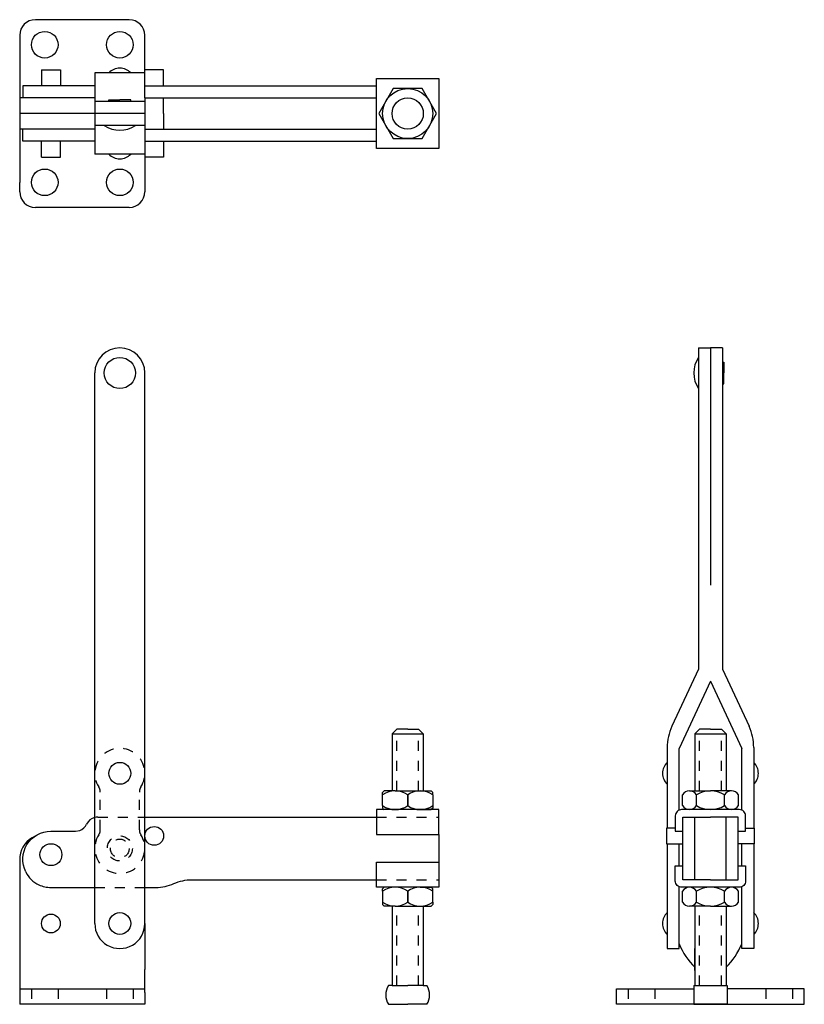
# Model space of a CAD drawing. Extents: x -25.16 to -17.33, y 3.28 to 13.12.
import ezdxf

# ---------------------------------------------------------------- set-up
doc = ezdxf.new("R2010")
doc.units = 0
doc.header["$LTSCALE"] = 0.25
doc.header["$MEASUREMENT"] = 0
doc.linetypes.add('CENTER', pattern=[2, 1.25, -0.25, 0.25, -0.25])
doc.linetypes.add('HIDDEN', pattern=[0.375, 0.25, -0.125])
doc.layers.get('0').update_dxf_attribs({"linetype": 'CONTINUOUS'})
for name, color, linetype in [('CENTER', 7, 'CENTER'), ('DIM', 7, 'CONTINUOUS'), ('HIDDEN', 7, 'HIDDEN')]:
    doc.layers.add(name, color=color, linetype=linetype)

msp = doc.modelspace()

# ---------------------------------------------------------------- linework, layer by layer
for p, q in [((-24.0697, 13.1204), (-25.0072, 13.1204)), ((-25.1635, 12.9642), (-25.1635, 12.8704)), ((-23.9135, 12.558), (-23.9135, 12.9642)), ((-25.1635, 12.8704), (-25.1635, 11.4955)), ((-24.9453, 12.6205), (-24.9453, 12.4588)), ((-24.9453, 12.6205), (-24.7576, 12.6205)), ((-24.7576, 12.6205), (-24.7576, 12.4588)), ((-23.726, 12.6205), (-23.9135, 12.6205)), ((-23.726, 12.4588), (-23.726, 12.6205)), ((-23.9135, 12.5892), (-24.4135, 12.5892)), ((-24.4135, 12.5892), (-24.4135, 11.7767)), ((-23.9135, 12.5205), (-23.9135, 12.558)), ((-23.9135, 12.4955), (-23.9135, 12.5205)), ((-23.9135, 12.3392), (-23.9135, 12.4955)), ((-24.4135, 12.4588), (-25.1327, 12.4588)), ((-25.1327, 12.4588), (-25.1327, 12.3392)), ((-25.1327, 12.3392), (-25.1635, 12.3392)), ((-24.4135, 12.3392), (-25.1327, 12.3392)), ((-23.9135, 12.3026), (-24.4135, 12.3026)), ((-24.2728, 12.3182), (-24.1635, 12.3182)), ((-24.2728, 12.3026), (-24.2728, 12.3182)), ((-24.0541, 12.3182), (-24.1635, 12.3182)), ((-24.0541, 12.3026), (-24.0541, 12.3182)), ((-23.9135, 12.3392), (-23.9135, 12.0268)), ((-23.726, 12.183), (-23.726, 12.3392)), ((-23.9135, 12.183), (-25.1635, 12.183)), ((-23.726, 12.183), (-23.726, 12.0267)), ((-25.1327, 12.0267), (-25.1635, 12.0267)), ((-25.1327, 11.9071), (-25.1327, 12.0267)), ((-24.4135, 12.0267), (-25.1327, 12.0267)), ((-23.9135, 12.0634), (-24.4135, 12.0634)), ((-23.9135, 12.0268), (-23.9135, 11.8705)), ((-24.4135, 11.9071), (-25.1327, 11.9071)), ((-24.9453, 11.7455), (-24.9453, 11.9071)), ((-24.7576, 11.7455), (-24.7576, 11.9071)), ((-23.726, 11.9071), (-23.726, 11.7455)), ((-23.9135, 11.8705), (-23.9135, 11.8455)), ((-23.9135, 11.8455), (-23.9135, 11.808)), ((-23.9135, 11.808), (-23.9135, 11.4018)), ((-24.9453, 11.7455), (-24.7576, 11.7455)), ((-23.9135, 11.7767), (-24.4135, 11.7767)), ((-23.726, 11.7455), (-23.9135, 11.7455)), ((-25.1635, 11.4018), (-25.1635, 11.4955)), ((-24.0697, 11.2455), (-25.0072, 11.2455)), ((-18.3844, 9.8409), (-18.2648, 9.8409)), ((-18.3844, 9.8409), (-18.3844, 6.6306)), ((-18.1452, 9.8409), (-18.2648, 9.8409)), ((-18.2648, 9.8409), (-18.2648, 7.4713)), ((-18.1452, 9.8409), (-18.1452, 6.6306)), ((-18.1452, 9.7003), (-18.1296, 9.7003)), ((-18.1296, 9.7003), (-18.1296, 9.5909)), ((-24.4135, 4.0909), (-24.4135, 9.5909)), ((-23.9135, 4.0909), (-23.9135, 9.5909)), ((-18.1296, 9.4815), (-18.1296, 9.5909)), ((-18.1452, 9.4815), (-18.1296, 9.4815)), ((-18.3844, 6.6306), (-18.65, 6.0609)), ((-18.1452, 6.6306), (-17.8795, 6.0609)), ((-18.2648, 6.511), (-18.5773, 5.8409)), ((-18.2648, 6.511), (-17.9523, 5.8409)), ((-21.4447, 5.9869), (-21.3978, 6.0338)), ((-21.2885, 6.0338), (-21.3978, 6.0338)), ((-21.2885, 6.0338), (-21.1791, 6.0338)), ((-21.1322, 5.9869), (-21.1791, 6.0338)), ((-18.421, 5.9869), (-18.3742, 6.0338)), ((-18.2648, 6.0338), (-18.3742, 6.0338)), ((-18.2648, 6.0338), (-18.1554, 6.0338)), ((-18.1085, 5.9869), (-18.1554, 6.0338)), ((-21.4447, 5.9869), (-21.4447, 5.4168)), ((-21.4447, 5.9869), (-21.1322, 5.9869)), ((-21.1322, 5.9869), (-21.1322, 5.4168)), ((-18.421, 5.9869), (-18.1085, 5.9869)), ((-18.421, 5.9869), (-18.421, 5.4168)), ((-18.1085, 5.9869), (-18.1085, 5.4168)), ((-18.6969, 5.8496), (-18.6969, 5.0446)), ((-18.5773, 5.2244), (-18.5773, 5.8409)), ((-17.9523, 5.2244), (-17.9523, 5.8409)), ((-17.8327, 5.8496), (-17.8327, 5.0446)), ((-21.5229, 5.4168), (-21.5385, 5.4012)), ((-21.4135, 5.4168), (-21.5229, 5.4168)), ((-21.4135, 5.4168), (-21.2885, 5.4168)), ((-21.2885, 5.4168), (-21.1635, 5.4168)), ((-21.1635, 5.4168), (-21.0541, 5.4168)), ((-21.0541, 5.4168), (-21.0385, 5.4012)), ((-18.4748, 5.4168), (-18.2648, 5.4168)), ((-18.0548, 5.4168), (-18.2648, 5.4168)), ((-21.5385, 5.3777), (-21.5385, 5.4012)), ((-21.5385, 5.2684), (-21.5385, 5.3777)), ((-21.2885, 5.3777), (-21.2885, 5.2684)), ((-21.0385, 5.3777), (-21.0385, 5.4012)), ((-21.0385, 5.3777), (-21.0385, 5.2684)), ((-18.5448, 5.2684), (-18.5448, 5.3777)), ((-18.4048, 5.2684), (-18.4048, 5.3777)), ((-18.1248, 5.2684), (-18.1248, 5.3777)), ((-17.9848, 5.2684), (-17.9848, 5.3777)), ((-21.5385, 5.2684), (-21.5385, 5.2449)), ((-21.5385, 5.2449), (-21.5229, 5.2293)), ((-21.4135, 5.2293), (-21.5229, 5.2293)), ((-21.1635, 5.2293), (-21.0541, 5.2293)), ((-21.0385, 5.2449), (-21.0541, 5.2293)), ((-21.0385, 5.2684), (-21.0385, 5.2449)), ((-18.6156, 5.0446), (-18.7023, 5.0446)), ((-18.7023, 5.0446), (-18.7023, 4.8881)), ((-17.9139, 5.0446), (-17.8273, 5.0446)), ((-17.8273, 5.0446), (-17.8273, 4.8881)), ((-20.976, 4.9793), (-20.976, 4.7028)), ((-18.7023, 4.8881), (-18.5406, 4.8881)), ((-18.6969, 4.8881), (-18.6969, 3.8409)), ((-18.5773, 4.6688), (-18.5773, 4.8881)), ((-17.8273, 4.8881), (-17.9889, 4.8881)), ((-17.9523, 4.6688), (-17.9523, 4.8881)), ((-17.8327, 4.8881), (-17.8327, 3.8409)), ((-25.1635, 4.7621), (-25.1635, 3.2838)), ((-21.5385, 4.4372), (-21.5229, 4.4528)), ((-21.5385, 4.4137), (-21.5385, 4.4372)), ((-21.4135, 4.4528), (-21.5229, 4.4528)), ((-21.1635, 4.4528), (-21.0541, 4.4528)), ((-21.0385, 4.4372), (-21.0541, 4.4528)), ((-21.0385, 4.4137), (-21.0385, 4.4372)), ((-18.5773, 3.8409), (-18.5773, 4.4576)), ((-17.9523, 3.8409), (-17.9523, 4.4576)), ((-21.5385, 4.4137), (-21.5385, 4.3044)), ((-21.2885, 4.3044), (-21.2885, 4.4137)), ((-21.0385, 4.3044), (-21.0385, 4.4137)), ((-18.5448, 4.3044), (-18.5448, 4.4137)), ((-18.4048, 4.3044), (-18.4048, 4.4137)), ((-18.1248, 4.3044), (-18.1248, 4.4137)), ((-17.9848, 4.3044), (-17.9848, 4.4137)), ((-21.5385, 4.3044), (-21.5385, 4.2809)), ((-21.5229, 4.2653), (-21.5385, 4.2809)), ((-21.4135, 4.2653), (-21.5229, 4.2653)), ((-21.4447, 4.2653), (-21.4447, 3.4713)), ((-21.4135, 4.2653), (-21.2885, 4.2653)), ((-21.2885, 4.2653), (-21.1635, 4.2653)), ((-21.1635, 4.2653), (-21.0541, 4.2653)), ((-21.1322, 4.2653), (-21.1322, 3.4713)), ((-21.0541, 4.2653), (-21.0385, 4.2809)), ((-21.0385, 4.3044), (-21.0385, 4.2809)), ((-18.4048, 4.2653), (-18.4748, 4.2653)), ((-18.421, 4.2653), (-18.421, 3.4713)), ((-18.2648, 4.2653), (-18.4048, 4.2653)), ((-18.2648, 4.2653), (-18.0548, 4.2653)), ((-18.1085, 4.2653), (-18.1085, 3.4713)), ((-23.9135, 4.0909), (-23.9135, 3.63)), ((-18.6969, 3.8409), (-18.5773, 3.8409)), ((-18.421, 3.6221), (-18.421, 3.8401)), ((-18.4208, 3.6221), (-18.4208, 3.8401)), ((-17.8327, 3.8409), (-17.9523, 3.8409)), ((-23.9135, 3.4034), (-23.9135, 3.63)), ((-18.421, 3.6221), (-18.421, 3.4713)), ((-18.4208, 3.6221), (-18.4208, 3.4713)), ((-21.4447, 3.4713), (-21.4796, 3.4713)), ((-21.4447, 3.4713), (-21.2885, 3.4713)), ((-21.1322, 3.4713), (-21.2885, 3.4713)), ((-21.1322, 3.4713), (-21.0974, 3.4713)), ((-18.4303, 3.4713), (-18.4303, 3.2838)), ((-18.4303, 3.4713), (-18.0993, 3.4713)), ((-18.0993, 3.4713), (-18.0993, 3.2838)), ((-25.1635, 3.44), (-23.9135, 3.44)), ((-23.9135, 3.4034), (-23.9135, 3.2838)), ((-19.2023, 3.2838), (-19.2023, 3.44)), ((-19.2023, 3.44), (-18.4303, 3.44)), ((-17.3273, 3.44), (-18.0993, 3.44)), ((-17.3273, 3.2838), (-17.3273, 3.44)), ((-23.9135, 3.2838), (-25.1635, 3.2838)), ((-21.4796, 3.2838), (-21.2885, 3.2838)), ((-21.0974, 3.2838), (-21.2885, 3.2838)), ((-18.2648, 3.2838), (-19.2023, 3.2838)), ((-18.4303, 3.2838), (-18.2648, 3.2838)), ((-18.0993, 3.2838), (-18.2648, 3.2838)), ((-18.2648, 3.2838), (-17.3273, 3.2838))]:
    msp.add_line(p, q)
at = {"linetype": 'HIDDEN'}
for p, q in [((-24.3585, 5.0275), (-24.3585, 5.4043)), ((-23.9685, 5.0275), (-23.9685, 5.4043)), ((-21.601, 5.1533), (-20.976, 5.1533)), ((-21.601, 4.5288), (-20.976, 4.5288)), ((-19.0853, 3.44), (-19.0853, 3.2838)), ((-18.8193, 3.44), (-18.8193, 3.2838)), ((-17.7103, 3.44), (-17.7103, 3.2838)), ((-17.4443, 3.44), (-17.4443, 3.2838))]:
    msp.add_line(p, q, dxfattribs=at)
for points in [[(-21.601, 12.183), (-21.601, 12.534), (-20.976, 12.534), (-20.976, 12.183), (-20.976, 11.832), (-21.601, 11.832)], [(-21.4328, 12.433), (-21.5771, 12.183), (-21.4328, 11.933), (-21.1441, 11.933), (-20.9998, 12.183), (-21.1441, 12.433)], [(-20.976, 5.2293), (-21.601, 5.2293), (-21.601, 4.9793), (-20.976, 4.9793)], [(-20.976, 4.4528), (-21.601, 4.4528), (-21.601, 4.7028), (-20.976, 4.7028)]]:
    msp.add_lwpolyline(points, close=True)
for points in [[(-23.9135, 12.4588), (-21.601, 12.4588)], [(-23.9135, 12.3392), (-21.601, 12.3392)], [(-23.9135, 12.0267), (-21.601, 12.0267)], [(-23.9135, 11.9071), (-21.601, 11.9071)], [(-23.8514, 5.1533), (-21.601, 5.1533)], [(-18.2648, 4.5278), (-18.5406, 4.5278), (-18.5406, 4.6688), (-18.5406, 5.1543), (-18.2648, 5.1543)], [(-18.421, 4.5278), (-18.421, 5.1543)], [(-18.2648, 4.5278), (-17.9889, 4.5278), (-17.9889, 4.6688), (-17.9889, 5.1543), (-18.2648, 5.1543)], [(-18.1085, 4.5278), (-18.1085, 5.1543)]]:
    msp.add_lwpolyline(points)
for points in [[(-17.9889, 5.0133), (-17.9139, 5.0133), (-17.9139, 5.1668, 0.414214), (-17.9764, 5.2293), (-18.1085, 5.2293), (-18.4048, 5.2293), (-18.5531, 5.2293, 0.414214), (-18.6156, 5.1668), (-18.6156, 5.0133), (-18.5406, 5.0133)], [(-17.9889, 4.6688), (-17.9139, 4.6688), (-17.9139, 4.5153, -0.414214), (-17.9764, 4.4528), (-18.1085, 4.4528), (-18.4048, 4.4528), (-18.5531, 4.4528, -0.414214), (-18.6156, 4.5153), (-18.6156, 4.6688), (-18.5406, 4.6688)], [(-23.624, 4.4898, -0.106763), (-23.4435, 4.5288), (-21.601, 4.5288)]]:
    msp.add_lwpolyline(points, format="xyb")
for centre, radius in [((-24.9135, 12.8704), 0.133), ((-24.1635, 12.8704), 0.133), ((-21.2885, 12.183), 0.25), ((-21.2885, 12.183), 0.1562), ((-24.9135, 11.4955), 0.133), ((-24.1635, 11.4955), 0.133), ((-24.1635, 9.5909), 0.1562), ((-24.1635, 5.5909), 0.1094), ((-23.8197, 4.9664), 0.0938), ((-24.8515, 4.7789), 0.1094), ((-24.8515, 4.0909), 0.0938), ((-24.1635, 4.0909), 0.1094)]:
    msp.add_circle(centre, radius)
msp.add_circle((-24.1635, 4.8409), 0.0935, dxfattribs=at)
for centre, radius, start, end in [((-25.0072, 12.9642), 0.1562, 90, 180), ((-24.0697, 12.9642), 0.1562, 0, 90), ((-24.1635, 12.4851), 0.151, 43.60282, 136.39718), ((-24.1635, 12.3004), 0.2839, 236.60151, 303.39849), ((-24.1635, 11.8809), 0.151, 223.60282, 316.39718), ((-25.0072, 11.4018), 0.1562, 180, 270), ((-24.0697, 11.4018), 0.1562, 270, 0), ((-24.1635, 9.5909), 0.25, 0.00006, 179.99994), ((-18.1474, 9.5909), 0.2839, 146.60151, 213.39849), ((-18.1969, 5.8496), 0.5, 155, 180), ((-18.3327, 5.8496), 0.5, 360, 25), ((-18.5927, 5.5909), 0.151, 133.60282, 226.39718), ((-17.9369, 5.5909), 0.151, 313.60282, 46.39718), ((-21.4135, 5.1974), 0.2194, 55.26063, 124.73937), ((-21.1635, 5.1974), 0.2194, 55.26063, 124.73937), ((-18.4748, 5.3346), 0.0822, 31.62704, 148.37296), ((-18.2648, 5.1466), 0.2702, 58.79142, 121.20858), ((-18.0548, 5.3346), 0.0822, 31.62704, 148.37296), ((-21.4135, 5.4486), 0.2194, 235.26063, 304.73937), ((-21.1635, 5.4486), 0.2194, 235.26063, 304.73937), ((-18.4748, 5.3115), 0.0822, 211.62704, 328.37296), ((-18.2648, 5.4995), 0.2702, 238.79142, 301.20858), ((-18.0548, 5.3115), 0.0822, 211.62704, 328.37296), ((-24.6072, 5.1383), 0.125, 290.01749, 333.89612), ((-24.8998, 4.7213), 0.2668, 114.43466, 171.2069), ((-21.4135, 4.2334), 0.2194, 55.26063, 124.73937), ((-21.1635, 4.2334), 0.2194, 55.26063, 124.73937), ((-18.4748, 4.3706), 0.0822, 31.62704, 148.37296), ((-18.2648, 4.1826), 0.2702, 58.79142, 121.20858), ((-18.0548, 4.3706), 0.0822, 31.62704, 148.37296), ((-21.4135, 4.4846), 0.2194, 235.26063, 304.73937), ((-21.1635, 4.4846), 0.2194, 235.26063, 304.73937), ((-18.4748, 4.3475), 0.0822, 211.62704, 328.37296), ((-18.2648, 4.5355), 0.2702, 238.79142, 301.20858), ((-18.0548, 4.3475), 0.0822, 211.62704, 328.37296), ((-18.5927, 4.0909), 0.151, 133.60282, 226.39718), ((-17.9369, 4.0909), 0.151, 313.60282, 46.39718), ((-24.1635, 4.0909), 0.25, 179.99994, 0.00006), ((-17.9152, 4.1596), 0.7156, 202.29489, 225.01676), ((-18.6144, 4.1596), 0.7156, 314.98324, 337.70511), ((-21.3345, 3.3775), 0.1728, 147.13438, 212.86562), ((-21.2425, 3.3775), 0.1728, 327.13438, 32.86562)]:
    msp.add_arc(centre, radius, start, end)
for centre, radius, start, end in [((-24.1635, 5.5909), 0.25, 327.1524, 212.8476), ((-24.4525, 5.4043), 0.094, 0, 32.8476), ((-23.8745, 5.4043), 0.094, 147.1524, 180), ((-24.4525, 5.0275), 0.094, 327.1524, 0), ((-23.8745, 5.0275), 0.094, 180, 212.8476), ((-24.1635, 4.8409), 0.25, 147.1524, 32.8476)]:
    msp.add_arc(centre, radius, start, end, dxfattribs=at)
at = {"linetype": 'Continuous'}
msp.add_arc((-24.6072, 5.1383), 0.125, 290.01749, 333.89612, dxfattribs=at)
at = {"layer": 'CENTER'}
for p, q in [((-21.2885, 5.2684), (-21.2885, 5.3777)), ((-21.2885, 4.4137), (-21.2885, 4.3044))]:
    msp.add_line(p, q, dxfattribs=at)
at = {"layer": 'DIM'}
msp.add_lwpolyline([(-25.1029, 4.606, -0.557834), (-24.8515, 5.0133), (-24.664, 5.0133), (-24.6072, 5.0133), (-24.5644, 5.0208)], format="xyb", dxfattribs=at)
at = {"layer": 'HIDDEN'}
for p, q in [((-21.3978, 5.4168), (-21.3978, 5.9869)), ((-21.1791, 5.4168), (-21.1791, 5.9869)), ((-18.3742, 5.4168), (-18.3742, 5.9869)), ((-18.1554, 5.4168), (-18.1554, 5.9869)), ((-21.3978, 3.4713), (-21.3978, 4.2653)), ((-21.1791, 3.4713), (-21.1791, 4.2653)), ((-18.3742, 3.4713), (-18.3742, 4.2653)), ((-18.1554, 3.4713), (-18.1554, 4.2653)), ((-25.0465, 3.44), (-25.0465, 3.2838)), ((-24.7805, 3.44), (-24.7805, 3.2838)), ((-24.2965, 3.44), (-24.2965, 3.2838)), ((-24.0305, 3.44), (-24.0305, 3.2838))]:
    msp.add_line(p, q, dxfattribs=at)
at = {"layer": 'HIDDEN', "linetype": 'HIDDEN'}
for p, q in [((-24.3827, 5.1533), (-23.9135, 5.1533)), ((-24.4135, 4.4508), (-23.9135, 4.4508))]:
    msp.add_line(p, q, dxfattribs=at)
at = {"layer": 'HIDDEN', "linetype": 'Continuous'}
for p, q in [((-23.9135, 5.1533), (-23.8514, 5.1533)), ((-24.8515, 4.4508), (-24.4135, 4.4508)), ((-23.9135, 4.4508), (-23.8046, 4.4508))]:
    msp.add_line(p, q, dxfattribs=at)
at = {"layer": 'HIDDEN'}
msp.add_circle((-24.1635, 4.8409), 0.125, dxfattribs=at)
at = {"layer": 'HIDDEN', "linetype": 'Continuous'}
for centre, radius, start, end in [((-24.3839, 5.0302), 0.1231, 103.88954, 154.45793), ((-24.3839, 5.0302), 0.1231, 89.43819, 103.88954), ((-24.8515, 4.732), 0.2813, 206.61703, 244.56067), ((-24.8515, 4.732), 0.2813, 244.56067, 270), ((-23.8046, 4.8883), 0.4375, 270, 294.37593)]:
    msp.add_arc(centre, radius, start, end, dxfattribs=at)

doc.saveas('drawing.dxf')
